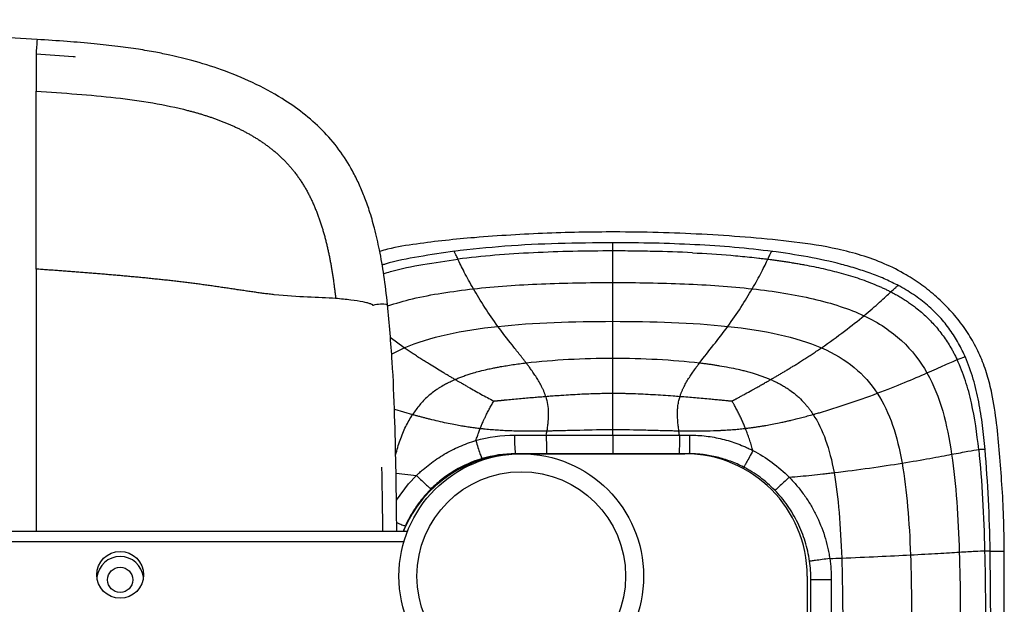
# Paper-space layout '_Bottom' of a CAD drawing. Header units: millimetres. Extents: x -908 to 908, y -619 to 155.
# Tile 14 of 14: x 635 to 908, y -8 to 155. Entities that reach past the tile are written whole.
import ezdxf

# ---------------------------------------------------------------- set-up
doc = ezdxf.new("R2010")
doc.units = ezdxf.units.MM

psp = doc.layouts.new('_Bottom')

# ---------------------------------------------------------------- linework, layer by layer
at = {"color": 7, "linetype": 'Continuous', "lineweight": 25}
for p, q in [((639.14, 145.02), (639.14, 144.99)), ((732.83, 75.11), (732.83, 75.18)), ((741.48, 63.45), (737.58, 66.27)), ((737.96, 61.64), (741.48, 63.45)), ((738.72, 46.44), (743.79, 44.93)), ((773.5, 34), (819.5, 34)), ((739.18, 28.62), (744.9, 28)), ((741.78, 14), (741.22, 12.5)), ((-742.38, 12.5), (742.38, 12.5)), ((741.35, 9.5), (-741.35, 9.5)), ((904.56, -21.67), (904.36, 6.92)), ((908.27, -450.75), (908.27, 6.83)), ((853.5, 0), (853.5, -466))]:
    psp.add_line(p, q, dxfattribs=at)
at = {"color": 7, "linetype": 'Continuous', "lineweight": 25, "flags": 128}
for points in [[(739.28, 21.07), (742.63, 25.61), (744.9, 28), (744.9, 28), (744.9, 28)], [(908.27, 6.83), (908.08, 6.83), (907.53, 6.83), (906.72, 6.83), (905.77, 6.83), (904.81, 6.83), (904.33, 6.83)]]:
    psp.add_lwpolyline(points, dxfattribs=at)
at = {"color": 7, "linetype": 'Continuous', "lineweight": 25}
for centre, radius in [((774, 0), 34), ((774, 0), 29), ((662.5, 0.37), 6.5), ((662.5, -1.02), 3.5)]:
    psp.add_circle(centre, radius, dxfattribs=at)
for centre, radius, start, end in [((795.12, 136.54), 156.22, 175.3869, 176.8649), ((735.41, 64.59), 10.96, 82.5847, 103.58), ((807.39, 37.87), 35.26, 177.8292, 186.3033), ((773.5, -1), 35, 90, 157.0429), ((819.5, 0), 34, 0, 90), ((662.5, -1.03), 6.5, 6.2844, 173.7156), ((858.63, -423.13), 422.15, 89.7901, 90.5601)]:
    psp.add_arc(centre, radius, start, end, dxfattribs=at)
for points, knots in [([(639.41, 149.11), (635.34, 149.36), (627.53, 149.85), (616.26, 150.48), (605.91, 151), (596.49, 151.42), (588.03, 151.77), (580.52, 152.04), (573.96, 152.27), (568.11, 152.45), (558.04, 152.76), (543.25, 153.16), (518.32, 153.76), (487.9, 154.36), (421.61, 154.61), (313.12, 154.52), (210.59, 154.56), (144.61, 154.56), (127.05, 154.56), (110.19, 154.56), (97.38, 154.56), (87.93, 154.56), (81.02, 154.56), (72.9, 154.56), (63.55, 154.56), (53.05, 154.56), (41.42, 154.56), (28.66, 154.56), (14.72, 154.56), (5.04, 154.56), (0, 154.56)], [0, 0, 0, 0, 0.019091, 0.036738, 0.052939, 0.067695, 0.081004, 0.092667, 0.102933, 0.111807, 0.120082, 0.150216, 0.181232, 0.237066, 0.292903, 0.492244, 0.745976, 0.773886, 0.801767, 0.828353, 0.85297, 0.861882, 0.87267, 0.885373, 0.89999, 0.916522, 0.934621, 0.954567, 0.97636, 1, 1, 1, 1]), ([(736.82, 75.45), (736.51, 78.16), (735.92, 83.25), (734.7, 90.32), (733.33, 96.34), (731.89, 101.31), (730.41, 105.45), (728.86, 109.11), (726.66, 113.51), (723.43, 118.63), (718.78, 124.02), (713.42, 128.73), (706.95, 133.2), (699.37, 137.27), (690.91, 140.71), (684.2, 142.8), (679.39, 144.05), (676.06, 144.82), (672.12, 145.62), (667.3, 146.45), (661.58, 147.25), (654.97, 147.96), (647.48, 148.58), (642.19, 148.93), (639.41, 149.11)], [0, 0, 0, 0, 0.059559, 0.111805, 0.156722, 0.194333, 0.224663, 0.252716, 0.281102, 0.331941, 0.384125, 0.435755, 0.486925, 0.555011, 0.622291, 0.685278, 0.707538, 0.730434, 0.759406, 0.794879, 0.83674, 0.88493, 0.939384, 1, 1, 1, 1]), ([(639.14, 144.99), (639.14, 144.97), (639.14, 144.89), (639.14, 144.52), (639.13, 143.89), (639.13, 143.02), (639.12, 141.33), (639.12, 138.78), (639.12, 136.08), (639.12, 134.73)], [0, 0, 0, 0, 0.030312, 0.135593, 0.201335, 0.326485, 0.460804, 0.731811, 1, 1, 1, 1]), ([(650.06, 144.23), (649.86, 144.25), (646.23, 144.59), (642.59, 144.81), (639.14, 145.02)], [0, 0, 0, 0, 0.053792, 1, 1, 1, 1]), ([(639.11, 85.3), (639.11, 98.44), (639.11, 108.78), (639.11, 120.72), (639.11, 124.09), (639.11, 129.96), (639.11, 132.46), (639.12, 134.73)], [0, 0, 0, 0, 0.5, 0.5, 0.75, 0.75, 1, 1, 1, 1]), ([(639.12, 134.73), (646.79, 134.24), (654.21, 133.72), (668.33, 132.11), (675.02, 131.02), (681.23, 129.42)], [0, 0, 0, 0, 0.5, 0.5, 1, 1, 1, 1]), ([(681.23, 129.42), (681.56, 129.34), (682.21, 129.17), (683.19, 128.9), (684.16, 128.62), (685.13, 128.33), (686.09, 128.03), (687.06, 127.72), (688.01, 127.4), (688.96, 127.06), (689.91, 126.72), (690.85, 126.36), (691.78, 125.98), (692.71, 125.6), (693.63, 125.2), (694.54, 124.78), (695.44, 124.35), (696.34, 123.91), (697.22, 123.45), (698.1, 122.97), (698.97, 122.48), (699.82, 121.98), (700.66, 121.46), (701.5, 120.92), (702.31, 120.36), (703.12, 119.79), (703.91, 119.2), (704.69, 118.59), (705.45, 117.97), (706.2, 117.32), (706.93, 116.66), (707.64, 115.98), (708.34, 115.29), (709.01, 114.57), (709.67, 113.84), (710.31, 113.1), (710.72, 112.58), (710.92, 112.33)], [0, 0, 0, 0, 0.02904, 0.058055, 0.087047, 0.116016, 0.144963, 0.173887, 0.202788, 0.231663, 0.260512, 0.289333, 0.318123, 0.346881, 0.375604, 0.404292, 0.432942, 0.461554, 0.490126, 0.518658, 0.54715, 0.575605, 0.604023, 0.632407, 0.660761, 0.689088, 0.717394, 0.745681, 0.773952, 0.80221, 0.830458, 0.8587, 0.886941, 0.915186, 0.94344, 0.971709, 1, 1, 1, 1]), ([(710.92, 112.33), (711.03, 112.18), (711.26, 111.89), (711.59, 111.44), (711.92, 110.99), (712.24, 110.53), (712.55, 110.07), (712.86, 109.61), (713.16, 109.14), (713.46, 108.66), (713.74, 108.18), (714.02, 107.7), (714.3, 107.21), (714.57, 106.72), (714.83, 106.23), (715.09, 105.73), (715.34, 105.23), (715.59, 104.72), (715.83, 104.21), (716.06, 103.7), (716.29, 103.19), (716.51, 102.67), (716.73, 102.15), (716.94, 101.63), (717.15, 101.1), (717.35, 100.57), (717.55, 100.04), (717.74, 99.51), (717.93, 98.98), (718.11, 98.44), (718.29, 97.9), (718.46, 97.36), (718.63, 96.82), (718.8, 96.28), (718.96, 95.73), (719.11, 95.19), (719.27, 94.64), (719.42, 94.09), (719.56, 93.54), (719.7, 92.98), (719.84, 92.43), (719.97, 91.88), (720.1, 91.32), (720.23, 90.76), (720.35, 90.2), (720.47, 89.64), (720.59, 89.08), (720.7, 88.52), (720.81, 87.96), (720.92, 87.4), (721.02, 86.83), (721.12, 86.27), (721.22, 85.7), (721.32, 85.14), (721.41, 84.57), (721.5, 84), (721.59, 83.43), (721.67, 82.86), (721.76, 82.3), (721.84, 81.73), (721.92, 81.16), (721.99, 80.58), (722.07, 80.01), (722.14, 79.44), (722.21, 78.87), (722.28, 78.3), (722.34, 77.72), (722.38, 77.34), (722.41, 77.15)], [0, 0, 0, 0, 0.0147056, 0.029422, 0.0441504, 0.0588919, 0.0736475, 0.088418, 0.1032041, 0.1180062, 0.1328249, 0.1476604, 0.1625127, 0.177382, 0.1922683, 0.2071714, 0.222091, 0.2370271, 0.2519792, 0.266947, 0.2819302, 0.2969285, 0.3119414, 0.3269686, 0.3420096, 0.3570636, 0.3721304, 0.38721, 0.4023025, 0.4174079, 0.4325264, 0.4476583, 0.4628037, 0.4779631, 0.4931364, 0.5083235, 0.5235242, 0.5387385, 0.5539659, 0.5692064, 0.5844595, 0.599725, 0.6150026, 0.630292, 0.6455928, 0.6609047, 0.6762274, 0.6915605, 0.7069038, 0.722257, 0.7376197, 0.7529916, 0.7683725, 0.7837621, 0.7991602, 0.8145664, 0.8299806, 0.8454025, 0.8608318, 0.8762685, 0.8917121, 0.9071627, 0.9226199, 0.9380836, 0.9535536, 0.9690298, 0.9845119, 1, 1, 1, 1]), ([(908.27, 6.83), (908.23, 10.06), (908.16, 16.29), (907.64, 25.38), (906.99, 34.03), (906.21, 42.48), (905.13, 49.76), (903.6, 55.88), (901.83, 60.83), (899.48, 65.53), (896.59, 69.92), (893.24, 73.97), (889.5, 77.64), (885.43, 80.92), (880.61, 84.08), (874.97, 86.91), (868.55, 89.23), (860.21, 91.39), (849.92, 92.95), (837.8, 94.09), (825.69, 94.96), (813.56, 95.47), (798.72, 95.71), (781.18, 95.44), (765.03, 94.42), (752.92, 93.33), (744.86, 92.31), (738.73, 91.37), (735.38, 90.43), (734.65, 90.22)], [0, 0, 0, 0, 0.0413295, 0.0797688, 0.1165033, 0.15243, 0.1882748, 0.2106547, 0.2330341, 0.2554185, 0.2777931, 0.3001589, 0.3225034, 0.3447736, 0.3669466, 0.3962209, 0.4252593, 0.4542236, 0.5063749, 0.5582433, 0.609992, 0.6617902, 0.7136125, 0.7999614, 0.8862394, 0.9207728, 0.955474, 0.990275, 1, 1, 1, 1]), ([(799.46, 92.63), (794.4, 92.59), (784.39, 92.5), (769.64, 91.81), (760, 90.76), (755.28, 90.24)], [0, 0, 0, 0, 0.342492, 0.678218, 1, 1, 1, 1]), ([(799.46, 90.35), (792.03, 90.35), (784.6, 90.2), (770.12, 89.49), (763.07, 88.92), (756.38, 88.07)], [0, 0, 0, 0, 0.5, 0.5, 1, 1, 1, 1]), ([(799.46, 90.35), (799.46, 90.81), (799.46, 91.72), (799.46, 92.39), (799.46, 92.67), (799.46, 92.62), (799.46, 92.61)], [0, 0, 0, 0, 0.323399, 0.643978, 0.964407, 1, 1, 1, 1]), ([(843.88, 90.21), (840.35, 90.62), (833.16, 91.45), (822.16, 92.14), (810.88, 92.57), (803.28, 92.61), (799.46, 92.63)], [0, 0, 0, 0, 0.239545, 0.488133, 0.742669, 1, 1, 1, 1]), ([(799.46, 81.58), (799.46, 83.32), (799.46, 84.99), (799.46, 87.24), (799.46, 87.95), (799.46, 88.93), (799.46, 89.24), (799.46, 89.67), (799.46, 89.82), (799.46, 90.02), (799.46, 90.12), (799.46, 90.24), (799.46, 90.29), (799.46, 90.32), (799.46, 90.33), (799.46, 90.34), (799.46, 90.35), (799.46, 90.35)], [0, 0, 0, 0, 0.5, 0.5, 0.75, 0.75, 0.875, 0.875, 0.9375, 0.9375, 0.96875, 0.984375, 0.992187, 0.996094, 0.998047, 0.998047, 1, 1, 1, 1]), ([(821.56, 89.84), (817.88, 90.03), (814.2, 90.15), (808.67, 90.27), (806.83, 90.3), (804.07, 90.33), (803.14, 90.34), (801.3, 90.35), (800.38, 90.35), (799.46, 90.35)], [0, 0, 0, 0, 0.5, 0.5, 0.75, 0.75, 0.875, 0.875, 1, 1, 1, 1]), ([(755.52, 90.27), (752.17, 89.78), (745.68, 88.83), (738.91, 87.54), (735.59, 86.51), (735.3, 86.42)], [0, 0, 0, 0, 0.4931021, 0.9569856, 1, 1, 1, 1]), ([(735.72, 84.04), (736.36, 84.24), (739.93, 85.36), (746.85, 86.7), (753.14, 87.61), (756.38, 88.07)], [0, 0, 0, 0, 0.095286, 0.533617, 1, 1, 1, 1]), ([(756.38, 88.07), (756.18, 88.51), (755.78, 89.36), (755.44, 90.02), (755.29, 90.29), (755.29, 90.23), (755.29, 90.23)], [0, 0, 0, 0, 0.327885, 0.649818, 0.968615, 1, 1, 1, 1]), ([(760.7, 79.84), (759.74, 81.49), (758.89, 83.06), (757.8, 85.17), (757.47, 85.83), (756.87, 87.04), (756.61, 87.59), (756.38, 88.07)], [0, 0, 0, 0, 0.5, 0.5, 0.75, 0.75, 1, 1, 1, 1]), ([(821.56, 89.84), (825.18, 89.67), (828.75, 89.43), (834.01, 89), (835.74, 88.83), (838.31, 88.57), (839.59, 88.43), (841.07, 88.25), (841.8, 88.17), (842.17, 88.12), (842.32, 88.1), (842.43, 88.09), (842.48, 88.08), (842.53, 88.07)], [0, 0, 0, 0, 0.5, 0.5, 0.75, 0.75, 0.875, 0.9375, 0.96875, 0.984375, 0.992188, 0.992188, 1, 1, 1, 1]), ([(838.22, 79.84), (839.17, 81.49), (840.03, 83.06), (841.12, 85.17), (841.45, 85.83), (842.05, 87.04), (842.31, 87.59), (842.53, 88.07)], [0, 0, 0, 0, 0.5, 0.5, 0.75, 0.75, 1, 1, 1, 1]), ([(842.53, 88.07), (842.74, 88.51), (843.14, 89.36), (843.47, 90.02), (843.63, 90.29), (843.63, 90.23), (843.63, 90.23)], [0, 0, 0, 0, 0.32809, 0.650227, 0.969228, 1, 1, 1, 1]), ([(842.53, 88.07), (842.97, 88.02), (843.84, 87.91), (845.15, 87.73), (846.44, 87.54), (847.73, 87.35), (849, 87.15), (850.26, 86.94), (851.51, 86.73), (854.08, 86.26), (857.88, 85.48), (863, 84.22), (867.99, 82.71), (871.62, 81.34), (873.85, 80.37), (874.84, 79.93), (875.8, 79.46), (876.43, 79.14), (876.75, 78.98)], [0, 0, 0, 0, 0.037237, 0.074226, 0.110959, 0.147431, 0.183635, 0.219564, 0.255214, 0.290579, 0.439624, 0.582894, 0.734797, 0.879146, 0.909882, 0.940265, 0.970303, 1, 1, 1, 1]), ([(878.93, 80.68), (877.73, 81.28), (875.29, 82.5), (871.41, 84.04), (867.28, 85.44), (861.38, 87.11), (853.49, 88.84), (846.99, 89.77), (843.64, 90.24)], [0, 0, 0, 0, 0.108906, 0.2227, 0.341093, 0.464141, 0.723772, 1, 1, 1, 1]), ([(679.88, 81.7), (679.36, 81.76), (678.33, 81.89), (676.79, 82.06), (675.24, 82.24), (673.69, 82.4), (672.15, 82.56), (670.6, 82.72), (669.05, 82.88), (667.51, 83.03), (665.96, 83.17), (664.41, 83.32), (662.85, 83.46), (661.29, 83.59), (659.73, 83.73), (658.16, 83.86), (656.59, 83.99), (655.01, 84.12), (653.43, 84.25), (651.84, 84.37), (650.26, 84.5), (648.67, 84.62), (647.08, 84.74), (645.49, 84.85), (643.9, 84.97), (642.3, 85.08), (640.71, 85.19), (639.65, 85.27), (639.11, 85.3)], [0, 0, 0, 0, 0.038172, 0.076356, 0.114521, 0.15265, 0.190737, 0.228785, 0.266808, 0.304824, 0.342854, 0.380926, 0.419062, 0.457285, 0.49561, 0.534048, 0.5726, 0.611257, 0.649997, 0.688785, 0.727599, 0.766439, 0.805304, 0.844194, 0.883109, 0.922049, 0.961013, 1, 1, 1, 1]), ([(639.11, 85.3), (639.11, 82), (639.11, 75.14), (639.12, 64.42), (639.12, 53.04), (639.12, 44.57), (639.12, 38.57), (639.12, 35.21), (639.12, 31.16), (639.12, 27.1), (639.12, 23.05), (639.12, 18.18), (639.12, 14.67), (639.12, 12.5)], [0, 0, 0, 0, 0.137748, 0.286065, 0.443077, 0.606891, 0.634319, 0.689473, 0.744959, 0.800537, 0.856006, 0.911167, 1, 1, 1, 1]), ([(705.33, 78.2), (705.1, 78.22), (704.64, 78.27), (703.94, 78.35), (703.24, 78.44), (702.54, 78.53), (701.84, 78.62), (701.14, 78.71), (700.43, 78.81), (699.72, 78.91), (699.01, 79.01), (698.3, 79.12), (697.58, 79.22), (696.86, 79.33), (696.14, 79.44), (695.42, 79.54), (694.7, 79.65), (693.97, 79.76), (693.24, 79.87), (692.51, 79.98), (691.78, 80.09), (691.05, 80.19), (690.31, 80.3), (689.57, 80.41), (688.84, 80.51), (688.1, 80.62), (687.35, 80.72), (686.61, 80.83), (685.87, 80.93), (685.12, 81.03), (684.38, 81.13), (683.63, 81.23), (682.88, 81.33), (682.13, 81.42), (681.38, 81.52), (680.63, 81.61), (680.13, 81.67), (679.88, 81.7)], [0, 0, 0, 0, 0.0281723, 0.0563587, 0.0845598, 0.1127762, 0.1410087, 0.1692581, 0.1975256, 0.2258122, 0.2541192, 0.2824482, 0.3108007, 0.3391784, 0.3675835, 0.3960194, 0.4244888, 0.4529919, 0.4815294, 0.5101015, 0.5387079, 0.5673479, 0.5960203, 0.6247237, 0.6534567, 0.6822175, 0.7110042, 0.7398151, 0.7686486, 0.797503, 0.826377, 0.8552695, 0.8841798, 0.9131076, 0.942053, 0.9710167, 1, 1, 1, 1]), ([(736.85, 75.12), (739.14, 75.8), (744.09, 77.26), (752.08, 78.76), (757.77, 79.47), (760.7, 79.84)], [0, 0, 0, 0, 0.294029, 0.636202, 1, 1, 1, 1]), ([(760.7, 79.84), (766.72, 80.51), (773.07, 80.94), (786.1, 81.48), (792.78, 81.58), (799.46, 81.58)], [0, 0, 0, 0, 0.5, 0.5, 1, 1, 1, 1]), ([(767.51, 69.39), (766.22, 71.14), (765, 72.92), (762.71, 76.45), (761.65, 78.19), (760.7, 79.84)], [0, 0, 0, 0, 0.5, 0.5, 1, 1, 1, 1]), ([(799.46, 81.58), (806.14, 81.58), (812.81, 81.48), (825.84, 80.94), (832.19, 80.51), (838.22, 79.84)], [0, 0, 0, 0, 0.5, 0.5, 1, 1, 1, 1]), ([(831.41, 69.39), (832.7, 71.14), (833.92, 72.92), (836.2, 76.45), (837.26, 78.19), (838.22, 79.84)], [0, 0, 0, 0, 0.5, 0.5, 1, 1, 1, 1]), ([(838.22, 79.84), (844.25, 79.17), (849.95, 78.26), (860.39, 75.82), (865.14, 74.29), (869.25, 72.36)], [0, 0, 0, 0, 0.5, 0.5, 1, 1, 1, 1]), ([(876.75, 78.98), (877.15, 79.37), (877.75, 79.93), (878.27, 80.41), (878.6, 80.68), (878.78, 80.81), (878.77, 80.76), (878.77, 80.75)], [0, 0, 0, 0, 0.362274, 0.53604, 0.715899, 0.990131, 1, 1, 1, 1]), ([(897.49, 60.74), (896.88, 62.07), (895.63, 64.74), (893.22, 68.52), (890.35, 72.08), (886.95, 75.36), (883.04, 78.36), (880.12, 80), (878.63, 80.84)], [0, 0, 0, 0, 0.155735, 0.31409, 0.475929, 0.64294, 0.817094, 1, 1, 1, 1]), ([(722.4, 77.15), (720.01, 77.33), (717.41, 77.41), (711.74, 77.66), (708.67, 77.84), (705.33, 78.2)], [0, 0, 0, 0, 0.5, 0.5, 1, 1, 1, 1]), ([(732.83, 75.18), (732.83, 75.2), (732.84, 75.25), (732.72, 75.35), (732.54, 75.45), (732.33, 75.55), (731.95, 75.69), (731.23, 75.91), (729.5, 76.29), (726.72, 76.76), (723.85, 77.02), (722.4, 77.15)], [0, 0, 0, 0, 0.017529, 0.064883, 0.114974, 0.151811, 0.179411, 0.298366, 0.428786, 0.710952, 1, 1, 1, 1]), ([(869.25, 72.36), (870.89, 73.71), (872.36, 74.98), (874.88, 77.23), (875.93, 78.21), (876.75, 78.98)], [0, 0, 0, 0, 0.5, 0.5, 1, 1, 1, 1]), ([(876.75, 78.98), (876.96, 78.87), (877.39, 78.64), (878.03, 78.3), (878.65, 77.94), (879.27, 77.58), (879.87, 77.22), (880.46, 76.84), (881.05, 76.46), (881.62, 76.08), (882.18, 75.69), (882.73, 75.29), (884.16, 74.22), (886.35, 72.39), (889.13, 69.54), (891.58, 66.43), (893.2, 63.88), (894.18, 62.09), (894.68, 61.13), (894.99, 60.48), (895.15, 60.16)], [0, 0, 0, 0, 0.027272, 0.054299, 0.081088, 0.107647, 0.133983, 0.160105, 0.186019, 0.211735, 0.237258, 0.262597, 0.287758, 0.437241, 0.581952, 0.731676, 0.879003, 0.919393, 0.959718, 1, 1, 1, 1]), ([(739.38, 12.5), (739.37, 14.14), (739.32, 20.18), (739.16, 30.89), (738.82, 44.94), (738.24, 59.91), (737.3, 70.17), (736.82, 75.45)], [0, 0, 0, 0, 0.078293, 0.287035, 0.509963, 0.747467, 1, 1, 1, 1]), ([(857.44, 63.45), (859.71, 65.01), (861.84, 66.56), (865.79, 69.55), (867.61, 71), (869.25, 72.36)], [0, 0, 0, 0, 0.5, 0.5, 1, 1, 1, 1]), ([(869.25, 72.36), (873.36, 70.42), (876.81, 68.1), (882.59, 62.76), (884.91, 59.74), (886.77, 56.45)], [0, 0, 0, 0, 0.5, 0.5, 1, 1, 1, 1]), ([(741.48, 63.45), (744.99, 64.97), (749, 66.19), (757.76, 68.13), (762.51, 68.85), (767.51, 69.39)], [0, 0, 0, 0, 0.5, 0.5, 1, 1, 1, 1]), ([(775.35, 59.26), (775.33, 59.28), (775.31, 59.31), (775.27, 59.36), (775.21, 59.44), (775.08, 59.61), (774.81, 59.97), (774.26, 60.68), (773.77, 61.3), (772.8, 62.54), (772.14, 63.38), (770.14, 65.92), (768.79, 67.64), (767.51, 69.39)], [0, 0, 0, 0, 0.007812, 0.007812, 0.015625, 0.03125, 0.0625, 0.125, 0.25, 0.25, 0.5, 0.5, 1, 1, 1, 1]), ([(831.41, 69.39), (836.41, 68.85), (841.16, 68.13), (849.92, 66.18), (853.93, 64.97), (857.44, 63.45)], [0, 0, 0, 0, 0.5, 0.5, 1, 1, 1, 1]), ([(755.58, 54.63), (755.29, 54.8), (754.71, 55.13), (753.85, 55.64), (752.97, 56.16), (751.78, 56.86), (750.29, 57.76), (748.69, 58.75), (747.28, 59.63), (746.06, 60.4), (744.87, 61.17), (743.7, 61.94), (742.57, 62.69), (741.84, 63.2), (741.48, 63.45)], [0, 0, 0, 0, 0.058532, 0.117905, 0.17805, 0.238898, 0.36272, 0.487947, 0.575998, 0.663178, 0.749312, 0.834246, 0.917847, 1, 1, 1, 1]), ([(843.34, 54.62), (843.63, 54.79), (844.2, 55.12), (845.07, 55.63), (845.95, 56.15), (846.83, 56.68), (847.72, 57.21), (848.62, 57.75), (849.51, 58.3), (850.51, 58.91), (851.6, 59.6), (852.79, 60.35), (853.97, 61.12), (855.14, 61.89), (856.3, 62.66), (857.06, 63.18), (857.44, 63.45)], [0, 0, 0, 0, 0.058531, 0.117914, 0.178064, 0.238913, 0.300393, 0.362436, 0.424976, 0.487947, 0.572485, 0.657529, 0.742935, 0.828567, 0.914296, 1, 1, 1, 1]), ([(857.44, 63.45), (860.95, 61.92), (863.95, 60.1), (869.08, 55.88), (871.2, 53.48), (872.95, 50.8)], [0, 0, 0, 0, 0.5, 0.5, 1, 1, 1, 1]), ([(895.15, 60.16), (895.56, 60.32), (896.37, 60.65), (897.03, 60.86), (897.35, 60.92), (897.4, 60.88), (897.42, 60.86)], [0, 0, 0, 0, 0.323906, 0.637403, 0.842135, 1, 1, 1, 1]), ([(902.93, 35.2), (902.71, 37.43), (902.28, 41.86), (901.24, 48.41), (899.79, 54.81), (898.22, 58.85), (897.44, 60.87)], [0, 0, 0, 0, 0.2554241, 0.5064638, 0.7539663, 1, 1, 1, 1]), ([(755.58, 54.63), (755.76, 54.71), (756.11, 54.86), (756.65, 55.08), (757.21, 55.3), (757.77, 55.51), (758.34, 55.71), (758.92, 55.91), (759.51, 56.11), (760.11, 56.29), (761.1, 56.59), (762.59, 57), (764.39, 57.43), (765.95, 57.77), (767.16, 58.01), (768.4, 58.24), (769.89, 58.5), (771.63, 58.77), (773.48, 59.03), (774.72, 59.18), (775.35, 59.26)], [0, 0, 0, 0, 0.028385, 0.057128, 0.086228, 0.115683, 0.145491, 0.175651, 0.206158, 0.237011, 0.268204, 0.357917, 0.465631, 0.53959, 0.592947, 0.647898, 0.72548, 0.815508, 0.907054, 1, 1, 1, 1]), ([(780.79, 49.95), (780.75, 50.07), (780.68, 50.3), (780.56, 50.64), (780.43, 50.98), (780.3, 51.32), (780.15, 51.67), (779.99, 52.01), (779.83, 52.36), (779.5, 53.01), (778.97, 53.98), (778.22, 55.22), (777.41, 56.43), (776.66, 57.49), (775.97, 58.44), (775.55, 58.98), (775.35, 59.26)], [0, 0, 0, 0, 0.032579, 0.065544, 0.098908, 0.13268, 0.16687, 0.201482, 0.236523, 0.271995, 0.403724, 0.54109, 0.672386, 0.80809, 0.903141, 1, 1, 1, 1]), ([(818.13, 49.96), (818.17, 50.07), (818.24, 50.3), (818.36, 50.64), (818.49, 50.98), (818.62, 51.32), (818.77, 51.67), (818.92, 52.01), (819.09, 52.36), (819.41, 53.01), (819.94, 53.98), (820.7, 55.22), (821.51, 56.43), (822.26, 57.49), (822.95, 58.44), (823.36, 58.98), (823.57, 59.26)], [0, 0, 0, 0, 0.032561, 0.065507, 0.09885, 0.132602, 0.166773, 0.20137, 0.236396, 0.271857, 0.403608, 0.541003, 0.672331, 0.808053, 0.903105, 1, 1, 1, 1]), ([(823.57, 59.26), (823.95, 59.21), (824.7, 59.12), (825.82, 58.97), (826.93, 58.82), (828.02, 58.65), (829.63, 58.4), (831.73, 58.03), (833.89, 57.58), (835.56, 57.18), (836.63, 56.91), (837.49, 56.67), (838.33, 56.43), (839.27, 56.15), (840.33, 55.8), (841.37, 55.43), (842.37, 55.04), (843.02, 54.76), (843.34, 54.62)], [0, 0, 0, 0, 0.055946, 0.111403, 0.166346, 0.220749, 0.274588, 0.40593, 0.534449, 0.599294, 0.65913, 0.697075, 0.730842, 0.786959, 0.84195, 0.895797, 0.948486, 1, 1, 1, 1]), ([(886.77, 56.45), (888.64, 57.27), (890.28, 58.01), (893.08, 59.26), (894.25, 59.78), (895.15, 60.16)], [0, 0, 0, 0, 0.5, 0.5, 1, 1, 1, 1]), ([(901.15, 35.19), (900.67, 39.65), (900.06, 43.98), (898.67, 50.25), (898.12, 52.3), (896.81, 56.31), (896.05, 58.26), (895.15, 60.16)], [0, 0, 0, 0, 0.5, 0.5, 0.75, 0.75, 1, 1, 1, 1]), ([(872.95, 50.8), (875.69, 51.83), (878.21, 52.84), (882.82, 54.74), (884.91, 55.64), (886.77, 56.45)], [0, 0, 0, 0, 0.5, 0.5, 1, 1, 1, 1]), ([(886.77, 56.45), (888.64, 53.17), (890.05, 49.61), (892.23, 42.05), (893.01, 38.05), (893.63, 33.85)], [0, 0, 0, 0, 0.5, 0.5, 1, 1, 1, 1]), ([(753.31, 53.54), (752.84, 53.28), (752.38, 53.01), (751.68, 52.6), (751.44, 52.47), (750.99, 52.18), (750.77, 52.03), (749.66, 51.27), (748.81, 50.6), (747.21, 49.16), (746.46, 48.39), (745.07, 46.75), (744.42, 45.88), (743.83, 44.98)], [0, 0, 0, 0, 0.125, 0.125, 0.1875, 0.1875, 0.25, 0.25, 0.5, 0.5, 0.75, 0.75, 1, 1, 1, 1]), ([(753.31, 53.54), (753.41, 53.6), (753.61, 53.7), (754.01, 53.91), (754.52, 54.15), (755.08, 54.41), (755.43, 54.56), (755.58, 54.63)], [0, 0, 0, 0, 0.134745, 0.270452, 0.540479, 0.810081, 1, 1, 1, 1]), ([(759.27, 52.52), (758.98, 52.69), (758.37, 53.03), (757.63, 53.46), (756.93, 53.86), (756.3, 54.22), (755.82, 54.49), (755.58, 54.63)], [0, 0, 0, 0, 0.240802, 0.487413, 0.605005, 0.805294, 1, 1, 1, 1]), ([(759.27, 52.52), (759.86, 52.2), (760.44, 51.87), (761.61, 51.22), (762.2, 50.9), (763.38, 50.25), (763.97, 49.93), (765.16, 49.29), (765.75, 48.97), (766.34, 48.65)], [0, 0, 0, 0, 0.25, 0.25, 0.5, 0.5, 0.75, 0.75, 1, 1, 1, 1]), ([(832.58, 48.65), (832.62, 48.68), (832.73, 48.74), (832.89, 48.83), (833.07, 48.92), (833.27, 49.02), (833.47, 49.13), (833.68, 49.25), (833.91, 49.37), (834.15, 49.5), (834.61, 49.75), (835.31, 50.13), (836.55, 50.8), (837.72, 51.45), (838.8, 52.05), (839.25, 52.31), (839.48, 52.44)], [0, 0, 0, 0, 0.021493, 0.045192, 0.070922, 0.098499, 0.127814, 0.158851, 0.191603, 0.226002, 0.261919, 0.389878, 0.530096, 0.799374, 0.898574, 1, 1, 1, 1]), ([(839.48, 52.44), (839.66, 52.53), (840.01, 52.73), (840.7, 53.12), (841.57, 53.62), (842.51, 54.15), (843.09, 54.48), (843.34, 54.62)], [0, 0, 0, 0, 0.134272, 0.270489, 0.540663, 0.810211, 1, 1, 1, 1]), ([(843.34, 54.62), (843.49, 54.55), (843.8, 54.42), (844.26, 54.21), (844.71, 53.99), (845.16, 53.77), (845.8, 53.44), (846.64, 52.98), (847.66, 52.36), (848.86, 51.55), (850.02, 50.66), (851.45, 49.41), (852.53, 48.3), (853.48, 47.19), (854.05, 46.46), (854.6, 45.71), (854.95, 45.19), (855.13, 44.93)], [0, 0, 0, 0, 0.0329366, 0.0655035, 0.0977147, 0.129584, 0.1611256, 0.2383895, 0.3144626, 0.3926182, 0.5189151, 0.5974896, 0.759536, 0.8193139, 0.8792249, 0.9394083, 1, 1, 1, 1]), ([(766.34, 48.65), (766.41, 48.66), (766.54, 48.68), (766.76, 48.7), (766.99, 48.72), (767.24, 48.74), (767.5, 48.77), (767.78, 48.8), (768.08, 48.82), (768.38, 48.85), (768.7, 48.89), (769.04, 48.92), (769.38, 48.95), (769.73, 48.99), (770.6, 49.07), (772.01, 49.2), (774.6, 49.44), (777.05, 49.65), (779.32, 49.84), (780.29, 49.92), (780.79, 49.96)], [0, 0, 0, 0, 0.013541, 0.028394, 0.044494, 0.061769, 0.080147, 0.099558, 0.119947, 0.141263, 0.163453, 0.186466, 0.210242, 0.23472, 0.259842, 0.389737, 0.528956, 0.798238, 0.897854, 1, 1, 1, 1]), ([(780.79, 49.96), (781.34, 50), (782.46, 50.09), (784.14, 50.21), (786.1, 50.34), (788.34, 50.48), (790.86, 50.62), (793.38, 50.72), (795.65, 50.79), (797.68, 50.82), (798.87, 50.83), (799.46, 50.83)], [0, 0, 0, 0, 0.089174, 0.179261, 0.270173, 0.404478, 0.540066, 0.674595, 0.809793, 0.904854, 1, 1, 1, 1]), ([(780.79, 49.95), (781.27, 48.46), (781.47, 46.98), (781.5, 44.63), (781.47, 43.83), (781.37, 42.58), (781.32, 42.16), (781.25, 41.51), (781.22, 41.18), (781.17, 40.79), (781.14, 40.6), (781.13, 40.51), (781.13, 40.45), (781.12, 40.42), (781.12, 40.4)], [0, 0, 0, 0, 0.5, 0.5, 0.75, 0.75, 0.875, 0.875, 0.9375, 0.96875, 0.984375, 0.992187, 0.992187, 1, 1, 1, 1]), ([(799.46, 40.75), (799.46, 40.78), (799.46, 40.81), (799.46, 40.86), (799.46, 40.95), (799.46, 41.16), (799.46, 41.56), (799.46, 41.9), (799.46, 42.58), (799.46, 43.02), (799.46, 44.33), (799.46, 45.17), (799.46, 47.65), (799.46, 49.24), (799.46, 50.83)], [0, 0, 0, 0, 0.007813, 0.007813, 0.015625, 0.03125, 0.0625, 0.125, 0.125, 0.25, 0.25, 0.5, 0.5, 1, 1, 1, 1]), ([(799.46, 50.83), (799.83, 50.83), (800.58, 50.83), (801.7, 50.81), (802.82, 50.8), (803.94, 50.77), (805.62, 50.72), (807.85, 50.63), (811.57, 50.43), (815, 50.2), (817.49, 50.01), (818.13, 49.96)], [0, 0, 0, 0, 0.059972, 0.119925, 0.179833, 0.23967, 0.299413, 0.449527, 0.598482, 0.897271, 1, 1, 1, 1]), ([(817.8, 40.4), (817.77, 40.64), (817.71, 41.11), (817.63, 41.8), (817.56, 42.49), (817.48, 43.42), (817.42, 44.59), (817.42, 46.01), (817.54, 47.4), (817.74, 48.52), (817.95, 49.37), (818.07, 49.76), (818.13, 49.96)], [0, 0, 0, 0, 0.074198, 0.146522, 0.217135, 0.286202, 0.435798, 0.580484, 0.72623, 0.871831, 0.935498, 1, 1, 1, 1]), ([(818.13, 49.96), (818.86, 49.9), (820.28, 49.79), (823.12, 49.55), (825.75, 49.31), (828.14, 49.09), (829.52, 48.95), (830.54, 48.86), (831.22, 48.79), (831.6, 48.75), (831.96, 48.71), (832.28, 48.69), (832.48, 48.66), (832.58, 48.65)], [0, 0, 0, 0, 0.150113, 0.295151, 0.590733, 0.694888, 0.791549, 0.877916, 0.906658, 0.933323, 0.95782, 0.980101, 1, 1, 1, 1]), ([(855.13, 44.93), (855.17, 44.94), (855.22, 44.95), (855.32, 44.98), (855.47, 45.02), (855.81, 45.12), (856.49, 45.31), (857.07, 45.48), (858.23, 45.82), (859.01, 46.06), (861.31, 46.76), (862.83, 47.25), (867.32, 48.74), (870.22, 49.77), (872.95, 50.8)], [0, 0, 0, 0, 0.007812, 0.007812, 0.015625, 0.03125, 0.0625, 0.125, 0.125, 0.25, 0.25, 0.5, 0.5, 1, 1, 1, 1]), ([(872.95, 50.8), (874.71, 48.12), (876.1, 45.17), (878.34, 38.71), (879.18, 35.21), (879.86, 31.41)], [0, 0, 0, 0, 0.5, 0.5, 1, 1, 1, 1]), ([(763.93, 44.11), (764.03, 44.3), (764.12, 44.5), (764.31, 44.88), (764.4, 45.08), (764.69, 45.65), (764.88, 46.03), (765.29, 46.79), (765.49, 47.16), (765.92, 47.91), (766.13, 48.28), (766.34, 48.65)], [0, 0, 0, 0, 0.125, 0.125, 0.25, 0.25, 0.5, 0.5, 0.75, 0.75, 1, 1, 1, 1]), ([(836.3, 41.07), (836.22, 41.27), (836.07, 41.65), (835.83, 42.22), (835.59, 42.77), (835.26, 43.52), (834.83, 44.44), (834.28, 45.57), (833.71, 46.64), (833.27, 47.44), (832.98, 47.95), (832.83, 48.21), (832.69, 48.44), (832.61, 48.58), (832.58, 48.65)], [0, 0, 0, 0, 0.074928, 0.147562, 0.218136, 0.286831, 0.437502, 0.578874, 0.733142, 0.866643, 0.905505, 0.940848, 0.972451, 1, 1, 1, 1]), ([(739.07, 33.71), (739.46, 35.08), (740.22, 37.76), (741.77, 41.54), (743.13, 43.82), (743.79, 44.93)], [0, 0, 0, 0, 0.348353, 0.684242, 1, 1, 1, 1]), ([(743.79, 44.93), (744.1, 44.84), (744.73, 44.67), (745.66, 44.41), (746.6, 44.16), (747.54, 43.92), (748.95, 43.57), (750.83, 43.12), (753.09, 42.62), (755.15, 42.2), (756.89, 41.89), (758.41, 41.63), (759.82, 41.42), (761.21, 41.23), (762.15, 41.12), (762.61, 41.07)], [0, 0, 0, 0, 0.050893, 0.101727, 0.152496, 0.203194, 0.253816, 0.379224, 0.505556, 0.614722, 0.707117, 0.780834, 0.854232, 0.927293, 1, 1, 1, 1]), ([(762.61, 41.07), (762.7, 41.27), (762.91, 41.81), (763.19, 42.46), (763.44, 43.03), (763.6, 43.4), (763.77, 43.76), (763.88, 43.99), (763.93, 44.11)], [0, 0, 0, 0, 0.201792, 0.519209, 0.643029, 0.763955, 0.883052, 1, 1, 1, 1]), ([(836.31, 41.07), (836.62, 41.11), (837.25, 41.18), (838.19, 41.3), (839.14, 41.43), (840.08, 41.57), (841.03, 41.73), (842.24, 41.93), (843.8, 42.22), (845.51, 42.56), (846.96, 42.87), (848.08, 43.12), (849.19, 43.38), (850.5, 43.7), (852, 44.08), (853.57, 44.5), (854.61, 44.78), (855.13, 44.93)], [0, 0, 0, 0, 0.049072, 0.098308, 0.147703, 0.19725, 0.246946, 0.296785, 0.387384, 0.494423, 0.56757, 0.619903, 0.672477, 0.746171, 0.830587, 0.915206, 1, 1, 1, 1]), ([(855.13, 44.93), (856.5, 42.82), (857.65, 40.46), (859.57, 35.11), (860.33, 32.12), (860.94, 28.76)], [0, 0, 0, 0, 0.5, 0.5, 1, 1, 1, 1]), ([(761.37, 37.66), (761.45, 37.88), (761.59, 38.3), (761.8, 38.91), (762.01, 39.49), (762.21, 40.04), (762.41, 40.56), (762.55, 40.9), (762.61, 41.07)], [0, 0, 0, 0, 0.187879, 0.366656, 0.53682, 0.698824, 0.85309, 1, 1, 1, 1]), ([(762.61, 41.07), (762.92, 41.03), (763.53, 40.96), (764.46, 40.87), (765.38, 40.78), (766.3, 40.71), (767.22, 40.64), (768.41, 40.56), (769.97, 40.48), (772.76, 40.38), (775.74, 40.35), (778.82, 40.36), (780.35, 40.39), (781.12, 40.4)], [0, 0, 0, 0, 0.050247, 0.100384, 0.150418, 0.200356, 0.250207, 0.299975, 0.393163, 0.502741, 0.751764, 0.875953, 1, 1, 1, 1]), ([(833.19, 40.76), (833.47, 40.78), (834.03, 40.83), (834.87, 40.91), (835.63, 40.99), (836.11, 41.05), (836.31, 41.07)], [0, 0, 0, 0, 0.269939, 0.539913, 0.809918, 1, 1, 1, 1]), ([(838.37, 34.91), (838.32, 35.08), (838.13, 35.77), (837.78, 36.95), (837.3, 38.4), (836.82, 39.77), (836.47, 40.65), (836.31, 41.07)], [0, 0, 0, 0, 0.083122, 0.331421, 0.566293, 0.788816, 1, 1, 1, 1]), ([(780.96, 39.19), (780.99, 39.4), (781.03, 39.7), (781.07, 40.05), (781.09, 40.2), (781.11, 40.3), (781.11, 40.35), (781.12, 40.4)], [0, 0, 0, 0, 0.5, 0.75, 0.875, 0.875, 1, 1, 1, 1]), ([(780.96, 39.19), (780.96, 38.52), (780.96, 37.85), (780.97, 36.59), (780.98, 36.02), (781, 35.05), (781.01, 34.66), (781.03, 34.14), (781.04, 34), (781.06, 34)], [0, 0, 0, 0, 0.25, 0.25, 0.5, 0.5, 0.75, 0.75, 1, 1, 1, 1]), ([(781.12, 40.4), (781.31, 40.4), (781.5, 40.4), (781.89, 40.41), (782.46, 40.42), (783.8, 40.45), (784.95, 40.48), (787.25, 40.53), (788.78, 40.57), (793.36, 40.68), (796.41, 40.75), (799.46, 40.75)], [0, 0, 0, 0, 0.03125, 0.03125, 0.0625, 0.125, 0.25, 0.25, 0.5, 0.5, 1, 1, 1, 1]), ([(799.46, 40.75), (802.51, 40.75), (805.56, 40.69), (810.14, 40.57), (811.67, 40.53), (813.97, 40.48), (814.73, 40.46), (815.88, 40.43), (816.46, 40.42), (817.03, 40.41), (817.42, 40.4), (817.61, 40.4), (817.8, 40.4)], [0, 0, 0, 0, 0.5, 0.5, 0.75, 0.75, 0.875, 0.875, 0.9375, 0.96875, 0.96875, 1, 1, 1, 1]), ([(799.46, 39.18), (799.46, 39.45), (799.46, 39.84), (799.46, 40.3), (799.46, 40.52), (799.46, 40.62), (799.46, 40.68), (799.46, 40.72), (799.46, 40.75)], [0, 0, 0, 0, 0.5, 0.75, 0.875, 0.9375, 0.9375, 1, 1, 1, 1]), ([(799.46, 39.18), (802.54, 39.18), (805.63, 39.18), (810.25, 39.18), (811.79, 39.19), (814.88, 39.19), (816.42, 39.19), (817.96, 39.19)], [0, 0, 0, 0, 0.5, 0.5, 0.75, 0.75, 1, 1, 1, 1]), ([(799.46, 39.18), (799.46, 38.51), (799.46, 37.84), (799.46, 36.59), (799.46, 36.01), (799.46, 35.05), (799.46, 34.66), (799.46, 34.14), (799.46, 34), (799.46, 34)], [0, 0, 0, 0, 0.25, 0.25, 0.5, 0.5, 0.75, 0.75, 1, 1, 1, 1]), ([(817.8, 40.4), (820.37, 40.35), (822.93, 40.34), (826.78, 40.41), (828.07, 40.45), (829.51, 40.52), (829.67, 40.52), (829.99, 40.54), (830.15, 40.55), (830.63, 40.58), (831.59, 40.65), (832.55, 40.71), (833.19, 40.76)], [0, 0, 0, 0, 0.5, 0.5, 0.75, 0.75, 0.78125, 0.78125, 0.8125, 0.8125, 0.875, 1, 1, 1, 1]), ([(817.96, 39.19), (817.96, 38.52), (817.96, 37.85), (817.95, 36.59), (817.94, 36.02), (817.92, 35.05), (817.91, 34.66), (817.89, 34.14), (817.87, 34), (817.86, 34)], [0, 0, 0, 0, 0.25, 0.25, 0.5, 0.5, 0.75, 0.75, 1, 1, 1, 1]), ([(817.96, 39.19), (817.96, 39.19), (817.96, 39.19), (817.96, 39.19), (818.91, 39.19), (819.85, 39.19), (820.8, 39.19)], [-0.00000006, -0.00000006, -0.00000006, -0.00000006, 0, 0, 0, 0.002843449, 0.002843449, 0.002843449, 0.002843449]), ([(820.8, 39.19), (820.8, 38.52), (820.8, 37.85), (820.79, 36.6), (820.78, 36.02), (820.75, 35.05), (820.74, 34.66), (820.71, 34.14), (820.69, 34), (820.67, 34)], [0, 0, 0, 0, 0.25, 0.25, 0.5, 0.5, 0.75, 0.75, 1, 1, 1, 1]), ([(820.8, 39.19), (822.33, 39.2), (823.86, 39.1), (826.87, 38.74), (828.36, 38.47), (831.31, 37.74), (832.77, 37.29), (834.91, 36.49), (835.61, 36.2), (836.66, 35.74), (837.18, 35.5), (837.69, 35.25), (838.03, 35.08), (838.2, 35), (838.37, 34.91)], [0, 0, 0, 0, 0.25, 0.25, 0.5, 0.5, 0.75, 0.75, 0.875, 0.875, 0.9375, 0.96875, 0.96875, 1, 1, 1, 1]), ([(744.9, 28), (745.19, 28.28), (745.49, 28.56), (746.08, 29.11), (746.38, 29.37), (747.3, 30.16), (747.93, 30.67), (749.21, 31.65), (749.87, 32.12), (751.21, 33.02), (751.89, 33.45), (753.96, 34.66), (755.38, 35.38), (758.31, 36.66), (759.82, 37.2), (761.37, 37.66)], [0, 0, 0, 0, 0.0625, 0.0625, 0.125, 0.125, 0.25, 0.25, 0.375, 0.375, 0.5, 0.5, 0.75, 0.75, 1, 1, 1, 1]), ([(761.38, 37.66), (761.56, 37.01), (761.76, 36.36), (762.14, 35.14), (762.33, 34.58), (762.65, 33.65), (762.79, 33.28), (762.99, 32.78), (763.07, 32.66), (763.1, 32.67)], [0, 0, 0, 0, 0.25, 0.25, 0.5, 0.5, 0.75, 0.75, 1, 1, 1, 1]), ([(835.77, 30.32), (834.6, 30.92), (833.41, 31.45), (830.96, 32.37), (829.7, 32.76), (827.17, 33.38), (825.89, 33.61), (823.94, 33.84), (823.29, 33.9), (822.31, 33.96), (821.98, 33.98), (821.33, 34), (821, 34), (820.67, 34)], [0, 0, 0, 0, 0.25, 0.25, 0.5, 0.5, 0.75, 0.75, 0.875, 0.875, 0.9375, 0.9375, 1, 1, 1, 1]), ([(838.37, 34.91), (838.06, 34.31), (837.74, 33.7), (837.14, 32.58), (836.86, 32.07), (836.38, 31.21), (836.17, 30.87), (835.88, 30.42), (835.79, 30.31), (835.77, 30.32)], [0, 0, 0, 0, 0.25, 0.25, 0.5, 0.5, 0.75, 0.75, 1, 1, 1, 1]), ([(838.37, 34.91), (840.24, 33.94), (842.02, 32.84), (845.4, 30.35), (846.98, 28.98), (848.46, 27.49)], [0, 0, 0, 0, 0.5, 0.5, 1, 1, 1, 1]), ([(879.86, 31.41), (882.68, 31.87), (885.24, 32.32), (889.83, 33.14), (891.86, 33.52), (893.63, 33.85)], [0, 0, 0, 0, 0.5, 0.5, 1, 1, 1, 1]), ([(893.63, 33.85), (895.4, 34.18), (896.9, 34.46), (899.4, 34.92), (900.4, 35.09), (901.15, 35.19)], [0, 0, 0, 0, 0.5, 0.5, 1, 1, 1, 1]), ([(893.63, 33.85), (894.25, 29.65), (894.7, 25.23), (895.39, 16.12), (895.61, 11.42), (895.76, 6.68)], [0, 0, 0, 0, 0.5, 0.5, 1, 1, 1, 1]), ([(901.15, 35.19), (901.49, 35.23), (902.16, 35.31), (902.7, 35.31), (902.95, 35.27), (902.92, 35.2), (902.91, 35.2)], [0, 0, 0, 0, 0.32737, 0.644896, 0.955037, 1, 1, 1, 1]), ([(901.15, 35.19), (901.63, 30.74), (901.98, 26.11), (902.52, 16.68), (902.69, 11.87), (902.81, 7.04)], [0, 0, 0, 0, 0.5, 0.5, 1, 1, 1, 1]), ([(904.36, 6.92), (904.24, 11.71), (904.01, 21.15), (903.29, 30.57), (902.93, 35.2)], [0, 0, 0, 0, 0.508093, 1, 1, 1, 1]), ([(735.52, 12.5), (735.51, 13.7), (735.47, 17.15), (735.4, 22.09), (735.32, 26.81), (735.28, 29.28), (735.26, 30.26)], [0, 0, 0, 0, 0.202886, 0.583077, 0.834325, 1, 1, 1, 1]), ([(763.1, 32.67), (760.43, 31.88), (757.91, 30.78), (754.96, 29.03), (754.37, 28.66), (753.23, 27.88), (752.66, 27.48), (751.02, 26.2), (749.97, 25.29), (748.98, 24.31)], [0, 0, 0, 0, 0.5, 0.5, 0.625, 0.625, 0.75, 0.75, 1, 1, 1, 1]), ([(844.45, 23.9), (843.17, 25.2), (841.81, 26.39), (838.92, 28.53), (837.39, 29.49), (835.77, 30.32)], [0, 0, 0, 0, 0.5, 0.5, 1, 1, 1, 1]), ([(860.94, 28.76), (864.34, 29.16), (867.66, 29.59), (874, 30.49), (877.03, 30.95), (879.86, 31.41)], [0, 0, 0, 0, 0.5, 0.5, 1, 1, 1, 1]), ([(879.86, 31.41), (880.53, 27.62), (881.03, 23.53), (881.78, 14.96), (882.02, 10.48), (882.19, 5.91)], [0, 0, 0, 0, 0.5, 0.5, 1, 1, 1, 1]), ([(744.9, 28), (745.39, 27.51), (745.89, 27.01), (746.83, 26.09), (747.28, 25.67), (748.05, 24.97), (748.37, 24.7), (748.82, 24.36), (748.95, 24.28), (748.98, 24.31)], [0, 0, 0, 0, 0.25, 0.25, 0.5, 0.5, 0.75, 0.75, 1, 1, 1, 1]), ([(848.46, 27.49), (847.97, 27.01), (847.47, 26.53), (846.53, 25.64), (846.09, 25.23), (845.34, 24.56), (845.03, 24.29), (844.59, 23.95), (844.47, 23.87), (844.45, 23.9)], [0, 0, 0, 0, 0.25, 0.25, 0.5, 0.5, 0.75, 0.75, 1, 1, 1, 1]), ([(848.46, 27.49), (850.56, 27.67), (852.66, 27.86), (855.79, 28.18), (856.83, 28.29), (858.38, 28.46), (859.15, 28.55), (860.05, 28.65), (860.49, 28.7), (860.72, 28.73), (860.81, 28.74), (860.88, 28.75), (860.91, 28.75), (860.94, 28.76)], [0, 0, 0, 0, 0.5, 0.5, 0.75, 0.75, 0.875, 0.9375, 0.96875, 0.984375, 0.992187, 0.992187, 1, 1, 1, 1]), ([(848.46, 27.49), (848.83, 27.11), (849.2, 26.72), (849.92, 25.93), (850.28, 25.53), (851.31, 24.31), (851.97, 23.46), (853.22, 21.72), (853.8, 20.83), (854.91, 19), (855.42, 18.06), (856.86, 15.18), (857.66, 13.2), (858.63, 10.13), (858.91, 9.1), (859.27, 7.54), (859.38, 7.02), (859.58, 5.96), (859.67, 5.43), (859.74, 4.91)], [0, 0, 0, 0, 0.0625, 0.0625, 0.125, 0.125, 0.25, 0.25, 0.375, 0.375, 0.5, 0.5, 0.75, 0.75, 0.875, 0.875, 0.9375, 0.9375, 1, 1, 1, 1]), ([(860.94, 28.76), (861.55, 25.39), (862, 21.66), (862.69, 13.67), (862.91, 9.42), (863.06, 5.03)], [0, 0, 0, 0, 0.5, 0.5, 1, 1, 1, 1]), ([(748.98, 24.31), (748.23, 23.57), (747.52, 22.8), (746.16, 21.18), (745.52, 20.35), (744.31, 18.62), (743.75, 17.73), (742.7, 15.9), (742.22, 14.96), (741.78, 14)], [0, 0, 0, 0, 0.25, 0.25, 0.5, 0.5, 0.75, 0.75, 1, 1, 1, 1]), ([(854.13, 4.16), (853.86, 6.01), (853.46, 7.83), (852.36, 11.4), (851.67, 13.13), (850.45, 15.64), (850, 16.46), (849.06, 18.06), (848.55, 18.85), (847.48, 20.37), (846.91, 21.11), (845.72, 22.54), (845.1, 23.23), (844.45, 23.9)], [0, 0, 0, 0, 0.25, 0.25, 0.5, 0.5, 0.625, 0.625, 0.75, 0.75, 0.875, 0.875, 1, 1, 1, 1]), ([(739.36, 14.87), (739.62, 14.76), (740.16, 14.53), (740.83, 14.27), (741.35, 14.08), (741.7, 13.98), (741.76, 14), (741.78, 14)], [0, 0, 0, 0, 0.188818, 0.391614, 0.594409, 0.797205, 1, 1, 1, 1]), ([(863.06, 5.03), (866.53, 5.17), (869.89, 5.31), (876.3, 5.61), (879.35, 5.76), (882.19, 5.91)], [0, 0, 0, 0, 0.5, 0.5, 1, 1, 1, 1]), ([(882.19, 5.91), (885.02, 6.05), (887.56, 6.2), (892.08, 6.46), (894.06, 6.58), (895.76, 6.68)], [0, 0, 0, 0, 0.5, 0.5, 1, 1, 1, 1]), ([(882.19, 5.91), (882.35, 1.28), (882.43, -3.36), (882.51, -12.62), (882.51, -17.25), (882.51, -21.89)], [0, 0, 0, 0, 0.5, 0.5, 1, 1, 1, 1]), ([(895.76, 6.68), (897.46, 6.78), (898.89, 6.86), (901.22, 6.99), (902.14, 7.02), (902.81, 7.04)], [0, 0, 0, 0, 0.5, 0.5, 1, 1, 1, 1]), ([(902.81, 7.04), (902.93, 2.2), (902.99, -2.65), (903.05, -12.25), (903.05, -17), (903.05, -21.62)], [0, 0, 0, 0, 0.5, 0.5, 1, 1, 1, 1]), ([(902.81, 7.04), (903.19, 7.04), (903.95, 7.04), (904.37, 6.98), (904.32, 6.92), (904.31, 6.91)], [0, 0, 0, 0, 0.439036, 0.86297, 1, 1, 1, 1]), ([(859.74, 4.91), (859.05, 4.8), (858.33, 4.7), (856.99, 4.51), (856.36, 4.43), (855.3, 4.29), (854.87, 4.23), (854.28, 4.17), (854.13, 4.15), (854.13, 4.16)], [0, 0, 0, 0, 0.25, 0.25, 0.5, 0.5, 0.75, 0.75, 1, 1, 1, 1])]:
    psp.add_open_spline(points, degree=3, knots=knots, dxfattribs=at)
for points in [[(799.46, 76.82), (799.46, 78.43), (799.46, 80.04), (799.46, 81.58)], [(799.46, 70.8), (799.46, 72.75), (799.46, 74.79), (799.46, 76.82)], [(767.51, 69.39), (777.5, 70.47), (788.49, 70.8), (799.46, 70.8)], [(799.46, 60.57), (799.46, 63.89), (799.46, 67.29), (799.46, 70.8)], [(799.46, 70.8), (810.43, 70.8), (821.42, 70.47), (831.41, 69.39)], [(823.57, 59.26), (826.02, 62.49), (828.84, 65.9), (831.41, 69.39)], [(775.35, 59.26), (782.92, 60.16), (791.2, 60.57), (799.46, 60.57)], [(799.46, 59.02), (799.46, 59.54), (799.46, 60.06), (799.46, 60.57)], [(799.46, 60.57), (807.72, 60.57), (816, 60.16), (823.57, 59.26)], [(799.46, 50.83), (799.46, 53.52), (799.46, 56.24), (799.46, 59.02)], [(743.79, 44.93), (743.8, 44.95), (743.82, 44.97), (743.83, 44.98)], [(761.38, 37.66), (764.87, 38.69), (768.51, 39.21), (772.16, 39.21)], [(772.16, 39.21), (775.09, 39.2), (778.02, 39.19), (780.96, 39.19)], [(780.96, 39.19), (787.12, 39.18), (793.29, 39.18), (799.46, 39.18)], [(817.96, 39.19), (817.9, 39.6), (817.85, 40), (817.8, 40.4)], [(772.35, 34), (769.22, 34), (766.1, 33.55), (763.1, 32.67)], [(781.06, 34), (778.15, 34), (775.25, 34), (772.35, 34)], [(799.46, 34), (793.32, 34), (787.19, 34), (781.06, 34)], [(817.86, 34), (811.73, 34), (805.59, 34), (799.46, 34)], [(820.67, 34), (819.73, 34), (818.8, 34), (817.86, 34)], [(895.76, 6.68), (896.06, -2.81), (896.06, -12.5), (896.06, -21.7)], [(854.5, -1), (854.5, 0.73), (854.38, 2.45), (854.13, 4.16)], [(859.74, 4.91), (860.86, 4.95), (861.97, 4.99), (863.06, 5.03)], [(859.74, 4.91), (860.03, 2.96), (860.17, 0.99), (860.17, -0.98)], [(863.06, 5.03), (863.37, -3.76), (863.36, -13.12), (863.36, -22.11)], [(854.5, -22.14), (854.5, -15.09), (854.5, -8.05), (854.5, -1)], [(860.17, -0.98), (860.17, -8.03), (860.17, -15.09), (860.17, -22.14)]]:
    psp.add_open_spline(points, degree=3, dxfattribs=at)

doc.saveas('drawing.dxf')
